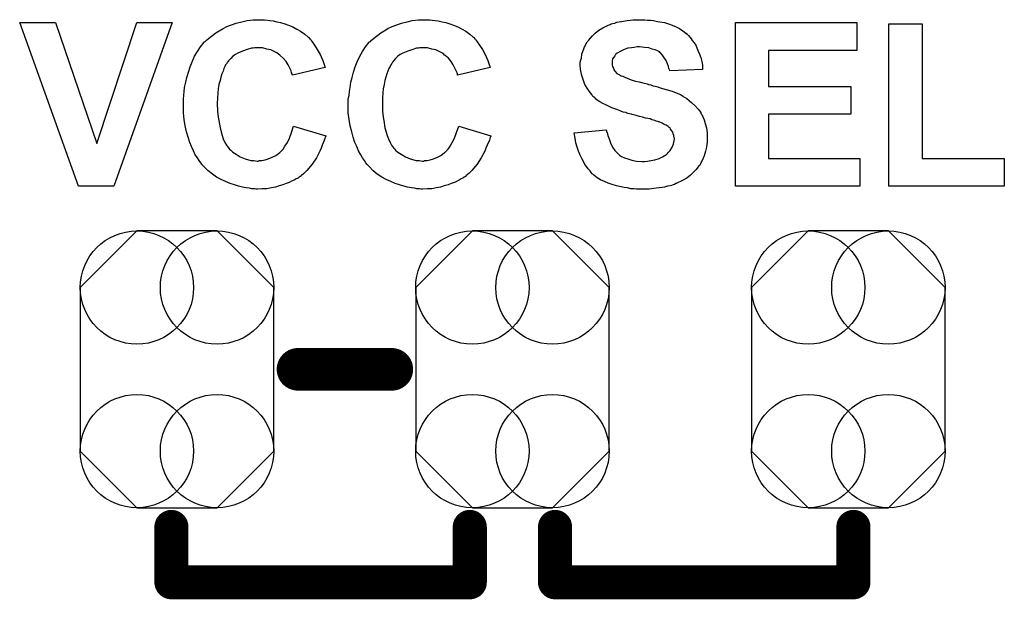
# Model space of a CAD drawing. Extents: x -0.07 to 0.95, y -0.15 to 2.1.
# Tile 4 of 14: x 0.33 to 0.56, y 0.15 to 0.28. Entities that reach past the tile are written whole.
import ezdxf

# ---------------------------------------------------------------- set-up
doc = ezdxf.new("R2010")
doc.units = 0
doc.layers.get('0').update_dxf_attribs({"linetype": 'CONTINUOUS'})
doc.layers.add('gto', color=2, linetype='CONTINUOUS')
doc.layers.add('gts', color=1, linetype='CONTINUOUS')

# ---------------------------------------------------------------- blocks, each defined once
blk = doc.blocks.new('D19')
at = {"const_width": 0.004}
blk.add_lwpolyline([(-0.002, 0, 1), (0.002, 0, 1)], format="xyb", close=True, dxfattribs=at)
blk = doc.blocks.new('D20')
at = {"const_width": 0.005}
blk.add_lwpolyline([(-0.0025, 0, 1), (0.0025, 0, 1)], format="xyb", close=True, dxfattribs=at)
blk = doc.blocks.new('D69')
blk.add_lwpolyline([(-0.0227, 0.0192), (-0.0227, -0.0192), (-0.0094, -0.0325), (0.0094, -0.0325), (0.0227, -0.0192), (0.0227, 0.0192), (0.0094, 0.0325), (-0.0094, 0.0325)], close=True)
for centre in [(-0.0094, 0.0192), (0.0094, 0.0192), (-0.0094, -0.0192), (0.0094, -0.0192)]:
    blk.add_circle(centre, 0.0133)

msp = doc.modelspace()

# ---------------------------------------------------------------- linework, layer by layer
at = {"layer": 'gto', "color": 2}
for points in [[(0.3914, 0.2821), (0.3921, 0.282), (0.3927, 0.2819), (0.3935, 0.2818), (0.3943, 0.2816), (0.3952, 0.2814), (0.3962, 0.2811), (0.3971, 0.2808), (0.3981, 0.2804), (0.399, 0.2799), (0.3999, 0.2794), (0.4009, 0.2787), (0.4017, 0.278), (0.4018, 0.278), (0.4018, 0.2779), (0.402, 0.2777), (0.4022, 0.2775), (0.4024, 0.2772), (0.4026, 0.2769), (0.4032, 0.2761), (0.4038, 0.2751), (0.4045, 0.2739), (0.4051, 0.2725), (0.4057, 0.2709), (0.398, 0.2691), (0.398, 0.2691), (0.3979, 0.2692), (0.3979, 0.2694), (0.3978, 0.2696), (0.3977, 0.2701), (0.3974, 0.2707), (0.397, 0.2715), (0.3965, 0.2723), (0.3958, 0.2731), (0.3951, 0.2737), (0.395, 0.2738), (0.3947, 0.274), (0.3943, 0.2743), (0.3937, 0.2746), (0.3929, 0.275), (0.392, 0.2752), (0.391, 0.2755), (0.3899, 0.2755), (0.3895, 0.2755), (0.3892, 0.2755), (0.3888, 0.2754), (0.3884, 0.2754), (0.3874, 0.2751), (0.3863, 0.2747), (0.3852, 0.2742), (0.3846, 0.2739), (0.384, 0.2735), (0.3835, 0.273), (0.383, 0.2724), (0.383, 0.2724), (0.3828, 0.2722), (0.3827, 0.2721), (0.3826, 0.2718), (0.3823, 0.2715), (0.3821, 0.2711), (0.3819, 0.2706), (0.3817, 0.27), (0.3814, 0.2694), (0.3812, 0.2686), (0.381, 0.2678), (0.3807, 0.2669), (0.3806, 0.2659), (0.3805, 0.2649), (0.3804, 0.2637), (0.3803, 0.2624), (0.3803, 0.2624), (0.3803, 0.2621), (0.3803, 0.2617), (0.3804, 0.2613), (0.3804, 0.2606), (0.3805, 0.2599), (0.3806, 0.2592), (0.3807, 0.2584), (0.381, 0.2567), (0.3815, 0.2549), (0.3817, 0.2541), (0.3821, 0.2533), (0.3825, 0.2526), (0.383, 0.252), (0.383, 0.2519), (0.3831, 0.2519), (0.3832, 0.2517), (0.3835, 0.2515), (0.384, 0.251), (0.3848, 0.2505), (0.3857, 0.2499), (0.3869, 0.2494), (0.3882, 0.249), (0.3889, 0.249), (0.3897, 0.2489), (0.39, 0.2489), (0.3902, 0.249), (0.3908, 0.249), (0.3916, 0.2492), (0.3923, 0.2494), (0.3932, 0.2498), (0.3941, 0.2502), (0.395, 0.2509), (0.3951, 0.251), (0.3954, 0.2513), (0.3958, 0.2517), (0.3962, 0.2524), (0.3968, 0.2533), (0.3973, 0.2543), (0.3978, 0.2556), (0.3982, 0.2571), (0.4058, 0.2548), (0.4058, 0.2547), (0.4057, 0.2545), (0.4056, 0.2542), (0.4054, 0.2537), (0.4052, 0.2532), (0.405, 0.2526), (0.4047, 0.2519), (0.4044, 0.2512), (0.4036, 0.2497), (0.4026, 0.2482), (0.4014, 0.2467), (0.4007, 0.246), (0.4, 0.2454), (0.3999, 0.2453), (0.3998, 0.2453), (0.3996, 0.2451), (0.3993, 0.2449), (0.3989, 0.2447), (0.3984, 0.2444), (0.3978, 0.2442), (0.3972, 0.2439), (0.3965, 0.2436), (0.3957, 0.2433), (0.3949, 0.2431), (0.394, 0.2428), (0.3931, 0.2426), (0.392, 0.2424), (0.3909, 0.2424), (0.3898, 0.2423), (0.3894, 0.2423), (0.3891, 0.2424), (0.3885, 0.2424), (0.3879, 0.2425), (0.3871, 0.2426), (0.3863, 0.2428), (0.3853, 0.243), (0.3844, 0.2433), (0.3834, 0.2436), (0.3823, 0.2441), (0.3813, 0.2446), (0.3802, 0.2451), (0.3792, 0.2458), (0.3782, 0.2466), (0.3772, 0.2476), (0.3772, 0.2476), (0.377, 0.2478), (0.3768, 0.2481), (0.3765, 0.2485), (0.3761, 0.249), (0.3757, 0.2497), (0.3752, 0.2504), (0.3748, 0.2513), (0.3743, 0.2523), (0.3739, 0.2533), (0.3735, 0.2545), (0.3731, 0.2558), (0.3728, 0.2572), (0.3726, 0.2587), (0.3724, 0.2602), (0.3724, 0.2619), (0.3724, 0.2619), (0.3724, 0.262), (0.3724, 0.2623), (0.3724, 0.2628), (0.3724, 0.2635), (0.3725, 0.2643), (0.3726, 0.2652), (0.3727, 0.2662), (0.373, 0.2674), (0.3732, 0.2685), (0.3736, 0.2698), (0.374, 0.271), (0.3745, 0.2722), (0.375, 0.2735), (0.3757, 0.2746), (0.3764, 0.2757), (0.3773, 0.2768), (0.3773, 0.2769), (0.3775, 0.277), (0.3778, 0.2773), (0.3782, 0.2776), (0.3787, 0.278), (0.3793, 0.2785), (0.38, 0.279), (0.3808, 0.2795), (0.3817, 0.28), (0.3826, 0.2805), (0.3837, 0.2809), (0.3848, 0.2813), (0.3861, 0.2816), (0.3874, 0.2819), (0.3888, 0.2821), (0.3903, 0.2821), (0.3909, 0.2821), (0.3914, 0.2821)], [(0.4302, 0.2821), (0.4308, 0.282), (0.4315, 0.2819), (0.4322, 0.2818), (0.4331, 0.2816), (0.434, 0.2814), (0.4349, 0.2811), (0.4358, 0.2808), (0.4368, 0.2804), (0.4378, 0.2799), (0.4387, 0.2794), (0.4396, 0.2787), (0.4404, 0.278), (0.4405, 0.278), (0.4406, 0.2779), (0.4407, 0.2777), (0.4409, 0.2775), (0.4411, 0.2772), (0.4413, 0.2769), (0.4419, 0.2761), (0.4426, 0.2751), (0.4432, 0.2739), (0.4438, 0.2725), (0.4444, 0.2709), (0.4367, 0.2691), (0.4367, 0.2691), (0.4367, 0.2692), (0.4367, 0.2694), (0.4366, 0.2696), (0.4364, 0.2701), (0.4361, 0.2707), (0.4357, 0.2715), (0.4352, 0.2723), (0.4346, 0.2731), (0.4338, 0.2737), (0.4337, 0.2738), (0.4335, 0.274), (0.433, 0.2743), (0.4324, 0.2746), (0.4316, 0.275), (0.4307, 0.2752), (0.4297, 0.2755), (0.4286, 0.2755), (0.4282, 0.2755), (0.4279, 0.2755), (0.4276, 0.2754), (0.4271, 0.2754), (0.4262, 0.2751), (0.4251, 0.2747), (0.4239, 0.2742), (0.4233, 0.2739), (0.4227, 0.2735), (0.4222, 0.273), (0.4217, 0.2724), (0.4217, 0.2724), (0.4216, 0.2722), (0.4215, 0.2721), (0.4213, 0.2718), (0.4211, 0.2715), (0.4209, 0.2711), (0.4206, 0.2706), (0.4204, 0.27), (0.4201, 0.2694), (0.4199, 0.2686), (0.4197, 0.2678), (0.4195, 0.2669), (0.4193, 0.2659), (0.4192, 0.2649), (0.4191, 0.2637), (0.4191, 0.2624), (0.4191, 0.2624), (0.4191, 0.2621), (0.4191, 0.2617), (0.4191, 0.2613), (0.4191, 0.2606), (0.4192, 0.2599), (0.4193, 0.2592), (0.4194, 0.2584), (0.4197, 0.2567), (0.4202, 0.2549), (0.4205, 0.2541), (0.4209, 0.2533), (0.4212, 0.2526), (0.4217, 0.252), (0.4217, 0.2519), (0.4218, 0.2519), (0.422, 0.2517), (0.4222, 0.2515), (0.4227, 0.251), (0.4235, 0.2505), (0.4245, 0.2499), (0.4256, 0.2494), (0.427, 0.249), (0.4277, 0.249), (0.4285, 0.2489), (0.4287, 0.2489), (0.429, 0.249), (0.4296, 0.249), (0.4303, 0.2492), (0.4311, 0.2494), (0.432, 0.2498), (0.4328, 0.2502), (0.4337, 0.2509), (0.4338, 0.251), (0.4341, 0.2513), (0.4345, 0.2517), (0.435, 0.2524), (0.4355, 0.2533), (0.436, 0.2543), (0.4365, 0.2556), (0.437, 0.2571), (0.4445, 0.2548), (0.4445, 0.2547), (0.4444, 0.2545), (0.4443, 0.2542), (0.4442, 0.2537), (0.4439, 0.2532), (0.4437, 0.2526), (0.4434, 0.2519), (0.4431, 0.2512), (0.4423, 0.2497), (0.4413, 0.2482), (0.4401, 0.2467), (0.4394, 0.246), (0.4387, 0.2454), (0.4387, 0.2453), (0.4386, 0.2453), (0.4383, 0.2451), (0.438, 0.2449), (0.4376, 0.2447), (0.4371, 0.2444), (0.4366, 0.2442), (0.436, 0.2439), (0.4352, 0.2436), (0.4345, 0.2433), (0.4336, 0.2431), (0.4327, 0.2428), (0.4318, 0.2426), (0.4307, 0.2424), (0.4297, 0.2424), (0.4285, 0.2423), (0.4282, 0.2423), (0.4278, 0.2424), (0.4272, 0.2424), (0.4266, 0.2425), (0.4259, 0.2426), (0.425, 0.2428), (0.4241, 0.243), (0.4231, 0.2433), (0.4221, 0.2436), (0.4211, 0.2441), (0.42, 0.2446), (0.419, 0.2451), (0.4179, 0.2458), (0.4169, 0.2466), (0.416, 0.2476), (0.4159, 0.2476), (0.4158, 0.2478), (0.4155, 0.2481), (0.4152, 0.2485), (0.4149, 0.249), (0.4144, 0.2497), (0.414, 0.2504), (0.4135, 0.2513), (0.4131, 0.2523), (0.4126, 0.2533), (0.4122, 0.2545), (0.4119, 0.2558), (0.4115, 0.2572), (0.4113, 0.2587), (0.4111, 0.2602), (0.4111, 0.2619), (0.4111, 0.2619), (0.4111, 0.262), (0.4111, 0.2623), (0.4111, 0.2628), (0.4111, 0.2635), (0.4113, 0.2643), (0.4114, 0.2652), (0.4115, 0.2662), (0.4117, 0.2674), (0.412, 0.2685), (0.4123, 0.2698), (0.4127, 0.271), (0.4132, 0.2722), (0.4138, 0.2735), (0.4144, 0.2746), (0.4151, 0.2757), (0.416, 0.2768), (0.4161, 0.2769), (0.4163, 0.277), (0.4165, 0.2773), (0.4169, 0.2776), (0.4174, 0.278), (0.418, 0.2785), (0.4187, 0.279), (0.4195, 0.2795), (0.4204, 0.28), (0.4214, 0.2805), (0.4225, 0.2809), (0.4236, 0.2813), (0.4249, 0.2816), (0.4261, 0.2819), (0.4276, 0.2821), (0.429, 0.2821), (0.4297, 0.2821), (0.4302, 0.2821)], [(0.4807, 0.2821), (0.4813, 0.282), (0.482, 0.282), (0.4827, 0.2819), (0.4836, 0.2817), (0.4853, 0.2814), (0.4862, 0.2811), (0.4871, 0.2808), (0.488, 0.2804), (0.4888, 0.28), (0.4896, 0.2795), (0.4903, 0.2789), (0.4904, 0.2789), (0.4905, 0.2787), (0.4907, 0.2786), (0.4909, 0.2784), (0.4912, 0.278), (0.4915, 0.2776), (0.4918, 0.2772), (0.4922, 0.2767), (0.4926, 0.2761), (0.4929, 0.2755), (0.4932, 0.2747), (0.4935, 0.274), (0.4938, 0.2732), (0.494, 0.2723), (0.4942, 0.2714), (0.4942, 0.2704), (0.4865, 0.2701), (0.4865, 0.2702), (0.4865, 0.2702), (0.4863, 0.2706), (0.4862, 0.2711), (0.486, 0.2717), (0.4857, 0.2725), (0.4853, 0.2731), (0.4848, 0.2738), (0.4843, 0.2744), (0.4842, 0.2744), (0.484, 0.2746), (0.4836, 0.2748), (0.4831, 0.275), (0.4824, 0.2752), (0.4816, 0.2755), (0.4806, 0.2756), (0.4794, 0.2757), (0.4789, 0.2757), (0.4782, 0.2756), (0.4775, 0.2755), (0.4767, 0.2754), (0.4758, 0.2751), (0.475, 0.2747), (0.4742, 0.2742), (0.4741, 0.2742), (0.474, 0.2741), (0.4738, 0.2739), (0.4736, 0.2736), (0.4734, 0.2733), (0.4731, 0.2729), (0.473, 0.2724), (0.473, 0.2719), (0.473, 0.2718), (0.473, 0.2716), (0.473, 0.2714), (0.4731, 0.2711), (0.4733, 0.2707), (0.4734, 0.2703), (0.4737, 0.2699), (0.4741, 0.2695), (0.4741, 0.2695), (0.4744, 0.2693), (0.4746, 0.2692), (0.4749, 0.2691), (0.4751, 0.2689), (0.4755, 0.2688), (0.476, 0.2686), (0.4765, 0.2684), (0.4771, 0.2681), (0.4777, 0.2679), (0.4785, 0.2677), (0.4793, 0.2675), (0.4802, 0.2673), (0.4812, 0.267), (0.4812, 0.267), (0.4815, 0.2669), (0.4817, 0.2669), (0.4821, 0.2668), (0.4826, 0.2666), (0.4831, 0.2665), (0.4837, 0.2663), (0.4843, 0.2661), (0.4857, 0.2657), (0.4871, 0.2653), (0.4884, 0.2648), (0.489, 0.2645), (0.4895, 0.2642), (0.4896, 0.2642), (0.4896, 0.2641), (0.49, 0.2639), (0.4905, 0.2636), (0.4911, 0.2631), (0.4917, 0.2626), (0.4925, 0.2619), (0.4932, 0.2611), (0.4938, 0.2603), (0.4938, 0.2601), (0.494, 0.2598), (0.4943, 0.2593), (0.4946, 0.2586), (0.4948, 0.2577), (0.4951, 0.2567), (0.4953, 0.2555), (0.4953, 0.2542), (0.4953, 0.2541), (0.4953, 0.254), (0.4953, 0.2538), (0.4953, 0.2536), (0.4953, 0.2533), (0.4952, 0.2529), (0.4951, 0.2522), (0.4949, 0.2512), (0.4946, 0.2501), (0.4941, 0.249), (0.4935, 0.2479), (0.4935, 0.2479), (0.4933, 0.2478), (0.4931, 0.2475), (0.4927, 0.2469), (0.4921, 0.2463), (0.4914, 0.2456), (0.4905, 0.2449), (0.4895, 0.2443), (0.4882, 0.2437), (0.4882, 0.2437), (0.4881, 0.2436), (0.4879, 0.2436), (0.4876, 0.2434), (0.4873, 0.2433), (0.4869, 0.2432), (0.4865, 0.2431), (0.486, 0.243), (0.4853, 0.2428), (0.4847, 0.2427), (0.4833, 0.2425), (0.4817, 0.2423), (0.4799, 0.2423), (0.4792, 0.2423), (0.4787, 0.2423), (0.4781, 0.2424), (0.4774, 0.2424), (0.4766, 0.2426), (0.4758, 0.2427), (0.474, 0.2431), (0.473, 0.2434), (0.4721, 0.2437), (0.4712, 0.2441), (0.4703, 0.2445), (0.4695, 0.245), (0.4687, 0.2456), (0.4686, 0.2457), (0.4685, 0.2458), (0.4683, 0.2459), (0.4681, 0.2462), (0.4678, 0.2466), (0.4674, 0.2471), (0.467, 0.2476), (0.4666, 0.2481), (0.4663, 0.2488), (0.4659, 0.2495), (0.4655, 0.2503), (0.4651, 0.2512), (0.4648, 0.2522), (0.4645, 0.2532), (0.4643, 0.2543), (0.4641, 0.2555), (0.4716, 0.2562), (0.4716, 0.2562), (0.4717, 0.256), (0.4717, 0.2558), (0.4718, 0.2556), (0.472, 0.2549), (0.4723, 0.2541), (0.4726, 0.2532), (0.4731, 0.2522), (0.4736, 0.2514), (0.4744, 0.2506), (0.4745, 0.2505), (0.4747, 0.2503), (0.4752, 0.25), (0.4759, 0.2497), (0.4767, 0.2494), (0.4776, 0.2491), (0.4787, 0.2489), (0.48, 0.2488), (0.4806, 0.2488), (0.4813, 0.2489), (0.4821, 0.249), (0.483, 0.2492), (0.484, 0.2495), (0.4848, 0.2499), (0.4856, 0.2504), (0.4857, 0.2504), (0.486, 0.2507), (0.4862, 0.251), (0.4866, 0.2514), (0.487, 0.252), (0.4873, 0.2527), (0.4875, 0.2533), (0.4876, 0.2541), (0.4876, 0.2542), (0.4876, 0.2543), (0.4875, 0.2546), (0.4875, 0.2549), (0.4873, 0.2553), (0.4872, 0.2557), (0.487, 0.256), (0.4867, 0.2564), (0.4867, 0.2565), (0.4866, 0.2566), (0.4864, 0.2568), (0.4861, 0.257), (0.4857, 0.2573), (0.4852, 0.2575), (0.4847, 0.2578), (0.484, 0.2581), (0.4839, 0.2581), (0.4837, 0.2582), (0.4833, 0.2583), (0.483, 0.2584), (0.4827, 0.2585), (0.4823, 0.2586), (0.4819, 0.2588), (0.4814, 0.2589), (0.4808, 0.259), (0.4801, 0.2592), (0.4794, 0.2594), (0.4786, 0.2596), (0.4777, 0.2598), (0.4777, 0.2598), (0.4775, 0.2599), (0.4771, 0.26), (0.4767, 0.2601), (0.4762, 0.2603), (0.4756, 0.2604), (0.475, 0.2606), (0.4743, 0.2609), (0.4729, 0.2614), (0.4715, 0.2621), (0.4708, 0.2624), (0.4701, 0.2628), (0.4695, 0.2632), (0.469, 0.2636), (0.469, 0.2636), (0.4689, 0.2638), (0.4687, 0.2639), (0.4685, 0.2641), (0.4682, 0.2645), (0.4679, 0.2649), (0.4676, 0.2653), (0.4673, 0.2658), (0.4666, 0.2669), (0.4661, 0.2683), (0.4659, 0.269), (0.4657, 0.2697), (0.4656, 0.2705), (0.4655, 0.2714), (0.4655, 0.2714), (0.4655, 0.2715), (0.4655, 0.2716), (0.4655, 0.2719), (0.4656, 0.2724), (0.4658, 0.2731), (0.4659, 0.274), (0.4662, 0.2749), (0.4666, 0.2759), (0.4671, 0.2769), (0.4671, 0.2769), (0.4672, 0.277), (0.4675, 0.2773), (0.4678, 0.2777), (0.4684, 0.2783), (0.469, 0.2789), (0.4699, 0.2796), (0.4708, 0.2802), (0.4719, 0.2807), (0.472, 0.2807), (0.4721, 0.2808), (0.4723, 0.2809), (0.4725, 0.281), (0.4728, 0.2811), (0.4731, 0.2812), (0.4736, 0.2813), (0.4741, 0.2815), (0.4752, 0.2817), (0.4765, 0.2819), (0.4779, 0.2821), (0.4795, 0.2821), (0.4802, 0.2821), (0.4807, 0.2821)], [(0.3561, 0.243), (0.3478, 0.243), (0.334, 0.2814), (0.3424, 0.2814), (0.3521, 0.253), (0.3615, 0.2814), (0.3698, 0.2814), (0.3561, 0.243)], [(0.5304, 0.2749), (0.5097, 0.2749), (0.5097, 0.2664), (0.529, 0.2664), (0.529, 0.2599), (0.5097, 0.2599), (0.5097, 0.2495), (0.5311, 0.2495), (0.5311, 0.243), (0.5019, 0.243), (0.5019, 0.2814), (0.5304, 0.2814), (0.5304, 0.2749)], [(0.5457, 0.2495), (0.565, 0.2495), (0.565, 0.243), (0.5379, 0.243), (0.5379, 0.2811), (0.5457, 0.2811), (0.5457, 0.2495)]]:
    msp.add_lwpolyline(points, dxfattribs=at)
for points, const_width in [([(0.3993, 0.2), (0.4213, 0.2)], 0.01), ([(0.3696, 0.15), (0.3696, 0.163)], 0.008), ([(0.4396, 0.15), (0.4396, 0.163)], 0.008), ([(0.4596, 0.15), (0.4596, 0.163)], 0.008), ([(0.5296, 0.15), (0.5296, 0.163)], 0.008), ([(0.3696, 0.15), (0.4396, 0.15)], 0.008), ([(0.4596, 0.15), (0.5296, 0.15)], 0.008)]:
    msp.add_lwpolyline(points, dxfattribs=dict(at, const_width=const_width))

# ---------------------------------------------------------------- block references
at = {"layer": 'gto'}
for name, p in [('D20', (0.3993, 0.2)), ('D20', (0.4213, 0.2)), ('D19', (0.3696, 0.163)), ('D19', (0.4396, 0.163)), ('D19', (0.4596, 0.163)), ('D19', (0.5296, 0.163)), ('D19', (0.3696, 0.15)), ('D19', (0.3696, 0.15)), ('D19', (0.4396, 0.15)), ('D19', (0.4396, 0.15)), ('D19', (0.4596, 0.15)), ('D19', (0.4596, 0.15)), ('D19', (0.5296, 0.15)), ('D19', (0.5296, 0.15))]:
    msp.add_blockref(name, p, dxfattribs=at)
at = {"layer": 'gts'}
for p in [(0.3709, 0.2), (0.4496, 0.2), (0.5284, 0.2)]:
    msp.add_blockref('D69', p, dxfattribs=at)

doc.saveas('drawing.dxf')
